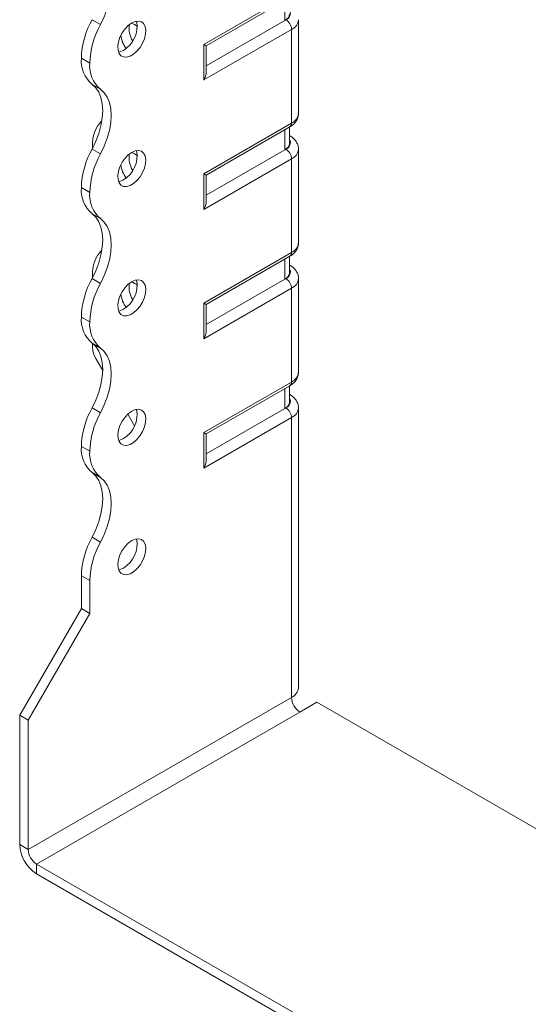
# Model space of a CAD drawing. Header units: millimetres. Extents: x 0 to 210, y 0 to 297.
# Tile 3 of 7: x 139 to 172, y 55 to 117. Entities that reach past the tile are written whole.
import ezdxf

# ---------------------------------------------------------------- set-up
doc = ezdxf.new("R2010")
doc.units = ezdxf.units.MM

msp = doc.modelspace()

# ---------------------------------------------------------------- linework, layer by layer
at = {"color": 7, "linetype": 'Continuous', "lineweight": 15}
for p, q in [((151.099, 115.686), (156.625, 118.877)), ((151.246, 115.602), (156.522, 118.648)), ((156.206, 117.205), (156.206, 118.465)), ((144.042, 117.247), (144.573, 116.94)), ((156.206, 117.205), (151.246, 114.342)), ((156.272, 117.243), (156.206, 117.205)), ((157.065, 111.323), (157.065, 117.243)), ((156.625, 116.631), (151.099, 113.441)), ((156.625, 110.711), (156.625, 116.631)), ((151.099, 113.441), (151.099, 115.686)), ((151.246, 113.934), (151.246, 115.602)), ((143.897, 114.509), (143.367, 114.815)), ((143.367, 114.815), (143.897, 114.509)), ((143.367, 114.815), (143.367, 114.815)), ((143.897, 114.509), (143.897, 114.509)), ((144.572, 112.858), (144.042, 113.164)), ((151.099, 107.521), (156.625, 110.711)), ((151.246, 107.436), (156.522, 110.482)), ((156.206, 109.04), (156.206, 110.3)), ((156.499, 109.448), (156.499, 110.469)), ((156.522, 109.919), (156.499, 109.933)), ((156.522, 109.919), (156.499, 109.93)), ((144.042, 109.081), (144.573, 108.775)), ((144.074, 109.281), (144.077, 109.146)), ((156.206, 109.04), (151.246, 106.177)), ((156.272, 109.078), (156.206, 109.04)), ((157.065, 103.158), (157.065, 109.078)), ((156.625, 108.466), (151.099, 105.276)), ((156.625, 102.546), (156.625, 108.466)), ((151.099, 105.276), (151.099, 107.521)), ((151.246, 105.768), (151.246, 107.436)), ((143.897, 106.344), (143.367, 106.65)), ((143.367, 106.649), (143.367, 106.65)), ((143.367, 106.649), (143.897, 106.343)), ((143.897, 106.343), (143.897, 106.344)), ((144.572, 104.693), (144.042, 104.999)), ((151.099, 99.356), (156.625, 102.546)), ((151.246, 99.271), (156.522, 102.317)), ((156.206, 100.875), (156.206, 102.134)), ((156.499, 101.283), (156.499, 102.303)), ((156.522, 101.754), (156.499, 101.767)), ((156.522, 101.754), (156.499, 101.765)), ((144.042, 100.916), (144.573, 100.61)), ((144.074, 101.115), (144.074, 100.976)), ((156.206, 100.875), (151.246, 98.011)), ((156.272, 100.913), (156.206, 100.875)), ((157.065, 94.993), (157.065, 100.913)), ((156.625, 100.3), (151.099, 97.11)), ((156.625, 94.38), (156.625, 100.3)), ((151.099, 97.11), (151.099, 99.356)), ((151.246, 97.603), (151.246, 99.271)), ((143.897, 98.178), (143.367, 98.484)), ((143.367, 98.484), (143.897, 98.178)), ((143.367, 98.484), (143.367, 98.484)), ((143.897, 98.178), (143.897, 98.178)), ((144.572, 96.527), (144.042, 96.833)), ((144.074, 96.81), (144.074, 96.555)), ((144.717, 95.103), (144.281, 95.858)), ((151.099, 91.19), (156.625, 94.38)), ((151.246, 91.106), (156.522, 94.151)), ((156.206, 92.709), (156.206, 93.969)), ((156.499, 93.117), (156.499, 94.138)), ((156.522, 93.588), (156.499, 93.602)), ((156.522, 93.588), (156.499, 93.599)), ((144.042, 92.75), (144.572, 92.444)), ((156.206, 92.709), (151.246, 89.846)), ((156.272, 92.747), (156.206, 92.709)), ((157.065, 75.089), (157.065, 92.747)), ((146.725, 91.624), (146.301, 92.36)), ((156.625, 92.135), (151.099, 88.945)), ((156.625, 74.477), (156.625, 92.135)), ((151.099, 88.945), (151.099, 91.19)), ((151.246, 89.438), (151.246, 91.106)), ((143.897, 90.014), (143.367, 90.32)), ((143.367, 90.319), (143.367, 90.32)), ((143.367, 90.319), (143.897, 90.012)), ((143.897, 90.012), (143.897, 90.014)), ((144.572, 88.362), (144.042, 88.668)), ((144.042, 84.584), (144.572, 84.278)), ((143.897, 81.848), (143.367, 82.154)), ((143.367, 80.092), (143.367, 82.154)), ((143.897, 79.786), (143.897, 81.848)), ((139.478, 73.356), (143.367, 80.092)), ((140.008, 73.05), (143.897, 79.786)), ((143.897, 79.786), (143.367, 80.092)), ((156.625, 74.477), (140.008, 64.884)), ((157.156, 73.559), (158.216, 74.171)), ((175.759, 64.044), (158.216, 74.171)), ((139.478, 73.356), (140.008, 73.05)), ((139.478, 65.191), (139.478, 73.356)), ((140.539, 63.966), (157.156, 73.559)), ((140.008, 64.884), (140.008, 73.05)), ((139.478, 65.191), (140.008, 64.884)), ((171.298, 46.209), (140.539, 63.966)), ((140.539, 63.966), (140.539, 63.353)), ((171.298, 45.597), (140.539, 63.353))]:
    msp.add_line(p, q, dxfattribs=at)
at = {"color": 7, "linetype": 'Continuous', "lineweight": 15, "flags": 128}
for points in [[(144.573, 116.94), (144.809, 117.43), (144.998, 117.929), (145.136, 118.426), (145.22, 118.91), (145.248, 119.372), (145.22, 119.801), (145.136, 120.188), (144.998, 120.526), (144.809, 120.806), (144.573, 121.023)], [(146.549, 117.04), (146.329, 116.881), (146.123, 116.668), (145.944, 116.414), (145.803, 116.136), (145.708, 115.85), (145.667, 115.574), (145.681, 115.327), (145.749, 115.123), (145.868, 114.976), (146.03, 114.894), (146.224, 114.883), (146.438, 114.943), (146.66, 115.071), (146.874, 115.258), (147.069, 115.494), (147.23, 115.762), (147.349, 116.047), (147.417, 116.33), (147.431, 116.593), (147.39, 116.82), (147.295, 116.997), (147.154, 117.113), (146.975, 117.16), (146.769, 117.135), (146.549, 117.04)], [(146.019, 115.305), (145.799, 115.21), (145.718, 115.192)], [(144.042, 113.164), (144.278, 112.947), (144.467, 112.666), (144.605, 112.329), (144.689, 111.942), (144.718, 111.513), (144.689, 111.051), (144.606, 110.567), (144.468, 110.07), (144.278, 109.571), (144.042, 109.081)], [(144.573, 108.775), (144.809, 109.265), (144.998, 109.764), (145.136, 110.26), (145.22, 110.745), (145.248, 111.206), (145.22, 111.636), (145.136, 112.023), (144.998, 112.36), (144.809, 112.641), (144.572, 112.858)], [(146.549, 108.875), (146.329, 108.716), (146.123, 108.503), (145.944, 108.249), (145.803, 107.97), (145.708, 107.684), (145.667, 107.409), (145.681, 107.162), (145.749, 106.958), (145.868, 106.81), (146.03, 106.729), (146.224, 106.717), (146.438, 106.778), (146.66, 106.906), (146.874, 107.093), (147.069, 107.328), (147.23, 107.597), (147.349, 107.881), (147.417, 108.164), (147.431, 108.428), (147.39, 108.655), (147.295, 108.832), (147.154, 108.948), (146.975, 108.994), (146.769, 108.97), (146.549, 108.875)], [(146.019, 107.14), (145.799, 107.045), (145.718, 107.027)], [(144.042, 104.999), (144.278, 104.781), (144.467, 104.501), (144.605, 104.164), (144.689, 103.776), (144.718, 103.347), (144.689, 102.886), (144.606, 102.401), (144.468, 101.904), (144.278, 101.406), (144.042, 100.916)], [(144.573, 100.61), (144.809, 101.1), (144.998, 101.598), (145.136, 102.095), (145.22, 102.579), (145.248, 103.041), (145.22, 103.47), (145.136, 103.857), (144.998, 104.195), (144.809, 104.475), (144.572, 104.693)], [(146.549, 100.709), (146.329, 100.551), (146.123, 100.337), (145.944, 100.084), (145.803, 99.805), (145.708, 99.519), (145.667, 99.244), (145.681, 98.996), (145.749, 98.793), (145.868, 98.645), (146.03, 98.563), (146.224, 98.552), (146.438, 98.612), (146.66, 98.74), (146.874, 98.928), (147.069, 99.163), (147.23, 99.431), (147.349, 99.716), (147.417, 99.999), (147.431, 100.262), (147.39, 100.489), (147.295, 100.667), (147.154, 100.782), (146.975, 100.829), (146.769, 100.804), (146.549, 100.709)], [(146.019, 98.974), (145.799, 98.879), (145.718, 98.862)], [(144.042, 96.833), (144.278, 96.616), (144.467, 96.336), (144.605, 95.998), (144.689, 95.611), (144.718, 95.182), (144.689, 94.72), (144.605, 94.235), (144.467, 93.739), (144.278, 93.24), (144.042, 92.75)], [(144.572, 92.444), (144.809, 92.934), (144.998, 93.432), (145.136, 93.929), (145.22, 94.414), (145.248, 94.875), (145.22, 95.305), (145.136, 95.692), (144.998, 96.029), (144.809, 96.31), (144.572, 96.527)], [(146.549, 92.544), (146.329, 92.385), (146.123, 92.172), (145.944, 91.918), (145.803, 91.639), (145.708, 91.354), (145.667, 91.078), (145.681, 90.831), (145.749, 90.627), (145.868, 90.48), (146.03, 90.398), (146.224, 90.387), (146.438, 90.447), (146.66, 90.575), (146.874, 90.762), (147.069, 90.998), (147.23, 91.266), (147.349, 91.551), (147.417, 91.833), (147.431, 92.097), (147.39, 92.324), (147.295, 92.501), (147.154, 92.617), (146.975, 92.664), (146.769, 92.639), (146.549, 92.544)], [(146.019, 90.809), (145.799, 90.714), (145.718, 90.696)], [(151.099, 91.19), (151.155, 91.158), (151.199, 91.133), (151.229, 91.115), (151.244, 91.107), (151.246, 91.106)], [(144.042, 88.668), (144.278, 88.451), (144.467, 88.17), (144.605, 87.833), (144.689, 87.445), (144.718, 87.016), (144.689, 86.554), (144.605, 86.07), (144.467, 85.573), (144.278, 85.074), (144.042, 84.584)], [(144.572, 84.278), (144.809, 84.768), (144.998, 85.267), (145.136, 85.764), (145.22, 86.248), (145.248, 86.71), (145.22, 87.139), (145.136, 87.527), (144.998, 87.864), (144.809, 88.144), (144.572, 88.362)], [(146.549, 84.379), (146.329, 84.22), (146.123, 84.007), (145.944, 83.753), (145.803, 83.474), (145.708, 83.188), (145.667, 82.913), (145.681, 82.666), (145.749, 82.462), (145.868, 82.314), (146.03, 82.232), (146.224, 82.221), (146.438, 82.281), (146.66, 82.409), (146.874, 82.597), (147.069, 82.832), (147.23, 83.101), (147.349, 83.385), (147.417, 83.668), (147.431, 83.931), (147.39, 84.159), (147.295, 84.336), (147.154, 84.451), (146.975, 84.498), (146.769, 84.473), (146.549, 84.379)], [(146.019, 82.643), (145.799, 82.549), (145.718, 82.531)]]:
    msp.add_lwpolyline(points, dxfattribs=at)
at = {"color": 7, "linetype": 'Continuous', "lineweight": 15}
for centre, radius, start, end in [((155.998, 117.663), 0.503, 294.37466, 354.3052), ((156.123, 117.648), 0.431, 290.26685, 29.20572), ((148.676, 114.65), 5.312, 150.73691, 178.21768), ((149.207, 114.344), 5.312, 150.73691, 178.21768), ((145.134, 116.814), 1.749, 300.39229, 11.17657), ((147.961, 116.724), 1.584, 172.42806, 211.21507), ((146.176, 115.962), 1.119, 49.55922, 71.88464), ((155.858, 116.596), 0.768, 2.60548, 57.39452), ((156.329, 117.307), 0.738, 293.67238, 355.24869), ((147.835, 116.559), 2.005, 188.89661, 214.6427), ((145.319, 114.65), 1.959, 175.16254, 229.32327), ((145.849, 114.343), 1.959, 175.16254, 229.32327), ((156.314, 111.398), 0.754, 294.37466, 354.3052), ((146.077, 109.438), 2.009, 134.71765, 184.47723), ((156.38, 110.684), 0.246, 305.01333, 6.29885), ((155.998, 109.498), 0.503, 294.37466, 354.3052), ((156.123, 109.482), 0.431, 290.26685, 29.20572), ((148.676, 106.485), 5.312, 150.73691, 178.21768), ((149.207, 106.179), 5.312, 150.73691, 178.21768), ((145.134, 108.649), 1.749, 300.39229, 11.17657), ((147.961, 108.559), 1.584, 172.42806, 211.21507), ((146.176, 107.797), 1.119, 49.55922, 71.88464), ((155.858, 108.431), 0.768, 2.60548, 57.39452), ((156.329, 109.142), 0.738, 293.67238, 355.24869), ((147.835, 108.394), 2.005, 188.89661, 214.6427), ((145.319, 106.484), 1.959, 175.16254, 229.32327), ((145.849, 106.178), 1.959, 175.16254, 229.32327), ((156.314, 103.233), 0.754, 294.37466, 354.3052), ((146.077, 101.272), 2.009, 134.72167, 184.47672), ((156.38, 102.519), 0.246, 305.01333, 6.29885), ((155.998, 101.333), 0.503, 294.37466, 354.3052), ((156.123, 101.317), 0.431, 290.26685, 29.20572), ((148.676, 98.319), 5.312, 150.73691, 178.21768), ((145.134, 100.483), 1.749, 300.39229, 11.17657), ((146.176, 99.631), 1.119, 49.55922, 71.88464), ((155.858, 100.265), 0.768, 2.60548, 57.39452), ((156.329, 100.976), 0.738, 293.67238, 355.24869), ((149.207, 98.013), 5.312, 150.73691, 178.21768), ((147.961, 100.394), 1.584, 172.42806, 211.21507), ((147.835, 100.229), 2.005, 188.89661, 214.6427), ((145.319, 98.319), 1.959, 175.16254, 229.32327), ((145.849, 98.013), 1.959, 175.16254, 229.32327), ((145.516, 96.604), 1.443, 181.9565, 211.14373), ((156.314, 95.068), 0.754, 294.37466, 354.3052), ((156.38, 94.353), 0.246, 305.01333, 6.29885), ((156.123, 93.151), 0.431, 290.26685, 29.20572), ((148.673, 90.155), 5.308, 150.73258, 178.21727), ((145.134, 92.318), 1.749, 300.39229, 11.17657), ((155.998, 93.167), 0.503, 294.37466, 354.3052), ((155.858, 92.1), 0.768, 2.60548, 57.39452), ((156.329, 92.811), 0.738, 293.67238, 355.24869), ((149.203, 89.849), 5.308, 150.73258, 178.21727), ((145.319, 90.153), 1.959, 175.16254, 229.32327), ((145.849, 89.847), 1.959, 175.16254, 229.32327), ((148.673, 81.989), 5.308, 150.73258, 178.21727), ((149.203, 81.683), 5.308, 150.73258, 178.21727), ((145.134, 84.152), 1.749, 300.39229, 11.17657), ((156.314, 75.164), 0.754, 294.37466, 354.3052), ((157.777, 74.53), 1.153, 182.60548, 237.39452), ((141.781, 65.295), 2.305, 182.60548, 237.39452), ((141.16, 64.937), 1.153, 182.60548, 237.39452)]:
    msp.add_arc(centre, radius, start, end, dxfattribs=at)
for centre, major_axis, ratio, start_param, end_param in [((150.746, 115.891), (0.5, -0.289), 0.00007, 0.000041, 0.785439), ((150.746, 113.645), (0.354, 0.612), 0.577335, 4.71243, 5.497828), ((150.746, 107.725), (0.5, -0.289), 0.00007, 0.000041, 0.785439), ((150.746, 105.48), (0.354, 0.612), 0.577335, 4.71243, 5.497828), ((150.746, 99.56), (0.5, -0.289), 0.00007, 0.000041, 0.785439), ((150.746, 97.314), (0.354, 0.612), 0.577335, 4.71243, 5.497828), ((150.746, 89.149), (0.354, 0.612), 0.577335, 4.71243, 5.497828)]:
    msp.add_ellipse(centre, major_axis=major_axis, ratio=ratio, start_param=start_param, end_param=end_param, dxfattribs=at)
for points, knots in [([(156.522, 110.482), (156.571, 110.513), (156.695, 110.591), (156.858, 110.747), (156.988, 110.951), (157.059, 111.148), (157.057, 111.273), (157.055, 111.321)], [0, 0, 0, 0, 0.161232, 0.408417, 0.640057, 0.862969, 1, 1, 1, 1]), ([(157.056, 109.081), (157.058, 109.115), (157.065, 109.229), (157.003, 109.415), (156.884, 109.621), (156.721, 109.791), (156.586, 109.878), (156.522, 109.919)], [0, 0, 0, 0, 0.098463, 0.327692, 0.552783, 0.785231, 1, 1, 1, 1]), ([(156.522, 102.317), (156.571, 102.348), (156.695, 102.425), (156.858, 102.581), (156.988, 102.786), (157.059, 102.982), (157.057, 103.108), (157.055, 103.155)], [0, 0, 0, 0, 0.161232, 0.408417, 0.640057, 0.862969, 1, 1, 1, 1]), ([(157.056, 100.916), (157.058, 100.95), (157.065, 101.063), (157.003, 101.25), (156.884, 101.455), (156.721, 101.626), (156.586, 101.712), (156.522, 101.754)], [0, 0, 0, 0, 0.098463, 0.327692, 0.552783, 0.785231, 1, 1, 1, 1]), ([(156.522, 94.151), (156.571, 94.182), (156.695, 94.26), (156.858, 94.416), (156.988, 94.621), (157.059, 94.817), (157.057, 94.942), (157.055, 94.99)], [0, 0, 0, 0, 0.161232, 0.408417, 0.640057, 0.862969, 1, 1, 1, 1]), ([(157.056, 92.75), (157.058, 92.785), (157.065, 92.898), (157.003, 93.085), (156.884, 93.29), (156.721, 93.46), (156.586, 93.547), (156.522, 93.588)], [0, 0, 0, 0, 0.098463, 0.327692, 0.552783, 0.785231, 1, 1, 1, 1])]:
    msp.add_open_spline(points, degree=3, knots=knots, dxfattribs=at)

doc.saveas('drawing.dxf')
